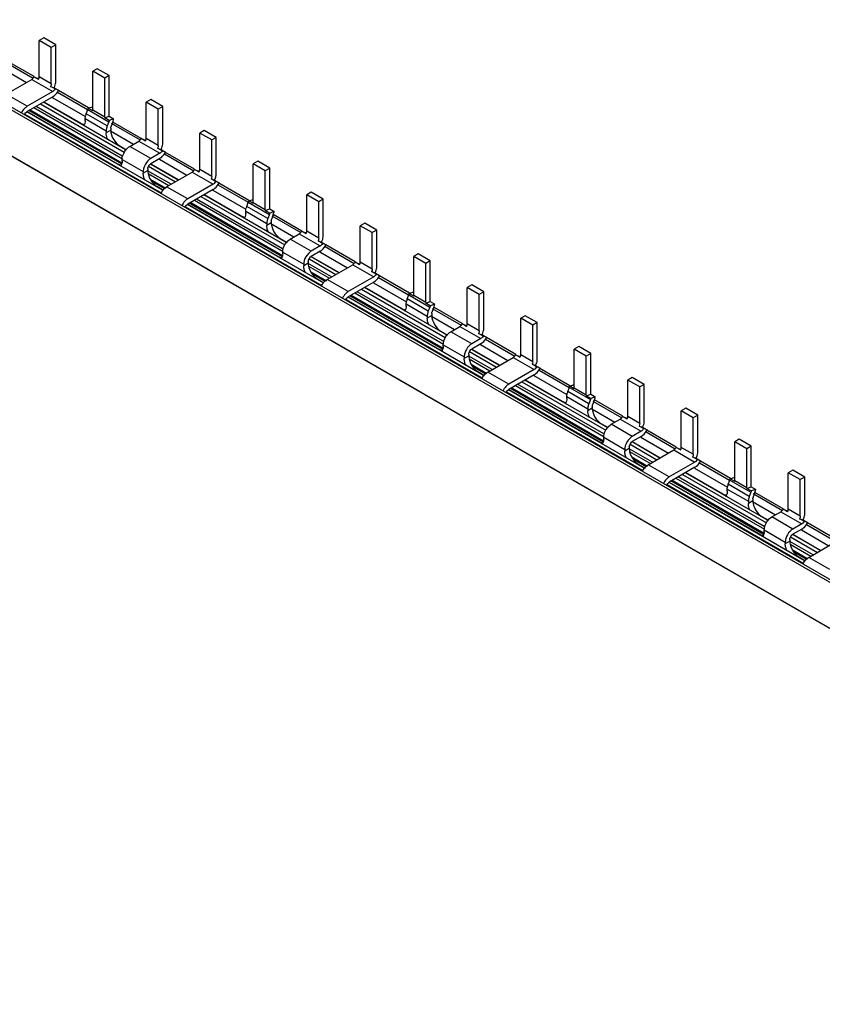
# Model space of a CAD drawing. Header units: millimetres. Extents: x 108 to 837, y 440 to 879.
# Tile 3 of 4: x 483 to 672, y 440 to 672. Entities that reach past the tile are written whole.
import ezdxf

# ---------------------------------------------------------------- set-up
doc = ezdxf.new("R2010")
doc.units = ezdxf.units.MM
doc.header["$LTSCALE"] = 85.77197
doc.layers.get('0').update_dxf_attribs({"linetype": 'CONTINUOUS'})

msp = doc.modelspace()

# ---------------------------------------------------------------- linework, layer by layer
at = {"color": 7, "linetype": 'Continuous'}
for p, q in [((108.17, 866.02), (826.59, 451.24)), ((826.96, 451.62), (108.53, 866.39)), ((107.93, 855.35), (826.36, 440.58)), ((826.42, 440.43), (108, 855.2)), ((488.36, 667.88), (487.3, 667.26)), ((491.19, 666.24), (488.36, 667.88)), ((487.3, 658.69), (487.3, 667.26)), ((490.13, 665.63), (487.3, 667.26)), ((491.19, 666.24), (490.13, 665.63)), ((490.13, 657.06), (490.13, 665.63)), ((491.19, 657.67), (491.19, 666.24)), ((486.1, 658.74), (479.21, 662.72)), ((477.8, 661.1), (484.28, 657.36)), ((479.01, 662.36), (485.9, 658.38)), ((500.95, 660.61), (499.89, 660)), ((503.78, 658.98), (500.95, 660.61)), ((479.52, 654.61), (485.53, 658.08)), ((485.53, 658.08), (490.48, 655.22)), ((486.07, 658.69), (486.89, 658.38)), ((487.14, 658.08), (486.07, 658.69)), ((486.89, 658.38), (487.21, 658.2)), ((490.13, 657.06), (487.3, 658.69)), ((499.89, 650.83), (499.89, 660)), ((502.72, 658.37), (499.89, 660)), ((503.78, 658.98), (502.72, 658.37)), ((502.72, 649.2), (502.72, 658.37)), ((503.78, 649.81), (503.78, 658.98)), ((489.96, 656.45), (490.78, 656.14)), ((491.02, 655.83), (489.96, 656.45)), ((490.78, 656.14), (491.84, 655.53)), ((491.84, 655.53), (491.02, 655.83)), ((484.47, 651.75), (479.52, 654.61)), ((490.48, 655.22), (484.47, 651.75)), ((490.48, 654), (484.47, 650.53)), ((490.38, 653.83), (498.17, 649.33)), ((491.59, 655.09), (498.66, 651.01)), ((498.87, 651.37), (491.8, 655.45)), ((486.05, 651.44), (506.9, 639.41)), ((506.8, 640.05), (486.56, 651.73)), ((487.58, 652.32), (507.31, 640.93)), ((507.77, 641.46), (488.27, 652.72)), ((488.36, 652.77), (497.06, 647.75)), ((498.81, 651.28), (499.86, 651.66)), ((499.88, 650.67), (498.81, 651.28)), ((513.53, 653.34), (512.47, 652.73)), ((515.3, 651.1), (512.47, 652.73)), ((512.47, 644.16), (512.47, 652.73)), ((516.36, 651.71), (513.53, 653.34)), ((516.36, 651.71), (515.3, 651.1)), ((515.3, 642.52), (515.3, 651.1)), ((516.36, 643.14), (516.36, 651.71)), ((483.95, 649.93), (516.01, 631.42)), ((516.46, 631.95), (484.42, 650.44)), ((484.47, 650.53), (505.75, 638.24)), ((506.62, 638.21), (484.85, 650.78)), ((506.64, 638.25), (484.87, 650.82)), ((485.18, 650.94), (506.77, 638.47)), ((498.12, 648.85), (503.07, 646)), ((498.12, 648.36), (498.12, 648.85)), ((498.36, 650.01), (498.73, 650.98)), ((503.31, 647.15), (498.36, 650.01)), ((498.73, 650.98), (503.68, 648.12)), ((502.72, 649.2), (499.89, 650.83)), ((502.7, 649.04), (503.75, 649.42)), ((503.76, 648.43), (502.7, 649.04)), ((503.75, 649.42), (504.81, 648.8)), ((504.81, 648.8), (503.76, 648.43)), ((503.68, 648.12), (503.31, 647.15)), ((504.13, 646.61), (504.13, 646.12)), ((504.6, 648.04), (504.22, 647.07)), ((504.23, 647.8), (511.07, 643.85)), ((511.28, 644.21), (504.61, 648.06)), ((504.13, 646.12), (503.07, 645.51)), ((503.07, 646), (503.07, 645.51)), ((504.03, 645.95), (509.45, 642.82)), ((511.25, 644.16), (512.07, 643.85)), ((512.31, 643.55), (511.25, 644.16)), ((515.3, 642.52), (512.47, 644.16)), ((526.12, 646.08), (525.06, 645.46)), ((527.89, 643.83), (525.06, 645.46)), ((525.06, 636.89), (525.06, 645.46)), ((528.95, 644.44), (526.12, 646.08)), ((528.95, 644.44), (527.89, 643.83)), ((528.95, 635.87), (528.95, 644.44)), ((506.25, 642.45), (507.83, 641.53)), ((508.58, 642.32), (510.7, 643.55)), ((513.53, 639.46), (508.58, 642.32)), ((510.7, 643.55), (515.65, 640.69)), ((512.07, 643.85), (512.38, 643.67)), ((515.14, 641.91), (515.96, 641.61)), ((516.2, 641.3), (515.14, 641.91)), ((527.89, 635.26), (527.89, 643.83)), ((515.65, 640.69), (513.53, 639.46)), ((515.96, 641.61), (517.02, 640.99)), ((517.02, 640.99), (516.2, 641.3)), ((516.77, 640.56), (523.66, 636.58)), ((523.86, 636.94), (516.97, 640.92)), ((506.81, 639.26), (511.76, 636.4)), ((506.81, 638.85), (506.81, 639.26)), ((513.01, 637.64), (519.33, 633.99)), ((520.02, 634.39), (513.49, 638.16)), ((515.65, 639.46), (513.53, 638.24)), ((513.53, 638.24), (520.11, 634.44)), ((515.56, 639.3), (522.04, 635.56)), ((538.71, 638.81), (537.65, 638.2)), ((540.48, 636.57), (537.65, 638.2)), ((537.65, 629.03), (537.65, 638.2)), ((541.54, 637.18), (538.71, 638.81)), ((512.82, 636.61), (511.76, 635.99)), ((511.76, 636.4), (511.76, 635.99)), ((518.31, 633.4), (512.81, 636.58)), ((512.82, 637.01), (512.82, 636.61)), ((512.9, 635.94), (517.8, 633.11)), ((517.28, 632.81), (523.29, 636.28)), ((523.29, 636.28), (528.24, 633.42)), ((523.83, 636.89), (524.65, 636.58)), ((524.9, 636.28), (523.83, 636.89)), ((524.65, 636.58), (524.97, 636.4)), ((527.89, 635.26), (525.06, 636.89)), ((541.54, 637.18), (540.48, 636.57)), ((540.48, 627.4), (540.48, 636.57)), ((541.54, 628.01), (541.54, 637.18)), ((513.41, 634.64), (517.1, 632.5)), ((516.85, 632.36), (513.85, 634.09)), ((516.82, 632.32), (513.95, 633.98)), ((514.95, 632.93), (516.53, 632.02)), ((522.23, 629.95), (517.28, 632.81)), ((528.24, 633.42), (522.23, 629.95)), ((527.72, 634.65), (528.54, 634.34)), ((528.78, 634.03), (527.72, 634.65)), ((528.54, 634.34), (529.6, 633.73)), ((529.6, 633.73), (528.78, 634.03)), ((529.35, 633.29), (536.42, 629.21)), ((536.63, 629.57), (529.56, 633.65)), ((528.24, 632.2), (522.23, 628.73)), ((525.34, 630.52), (545.07, 619.13)), ((545.53, 619.66), (526.03, 630.92)), ((526.12, 630.97), (534.82, 625.95)), ((528.14, 632.03), (535.93, 627.53)), ((551.29, 631.54), (550.23, 630.93)), ((553.06, 629.3), (550.23, 630.93)), ((550.23, 622.36), (550.23, 630.93)), ((554.12, 629.91), (551.29, 631.54)), ((521.71, 628.13), (553.77, 609.62)), ((554.22, 610.14), (522.18, 628.64)), ((522.23, 628.73), (543.51, 616.44)), ((544.38, 616.41), (522.61, 628.98)), ((544.4, 616.45), (522.63, 629.02)), ((522.94, 629.14), (544.53, 616.67)), ((523.81, 629.64), (544.66, 617.61)), ((544.56, 618.25), (524.32, 629.93)), ((536.12, 628.21), (536.49, 629.18)), ((541.07, 625.35), (536.12, 628.21)), ((536.49, 629.18), (541.44, 626.32)), ((536.57, 629.48), (537.62, 629.86)), ((537.63, 628.87), (536.57, 629.48)), ((540.48, 627.4), (537.65, 629.03)), ((554.12, 629.91), (553.06, 629.3)), ((553.06, 620.72), (553.06, 629.3)), ((554.12, 621.34), (554.12, 629.91)), ((535.88, 627.05), (540.83, 624.2)), ((535.88, 626.56), (535.88, 627.05)), ((540.46, 627.24), (541.51, 627.62)), ((541.52, 626.63), (540.46, 627.24)), ((541.44, 626.32), (541.07, 625.35)), ((541.51, 627.62), (542.57, 627)), ((542.57, 627), (541.52, 626.63)), ((542.36, 626.24), (541.98, 625.27)), ((541.99, 626), (548.83, 622.05)), ((549.04, 622.41), (542.37, 626.26)), ((541.89, 624.32), (540.83, 623.71)), ((540.83, 624.2), (540.83, 623.71)), ((541.79, 624.15), (547.21, 621.02)), ((541.89, 624.81), (541.89, 624.32)), ((563.88, 624.28), (562.82, 623.66)), ((565.64, 622.03), (562.82, 623.66)), ((562.82, 615.09), (562.82, 623.66)), ((566.71, 622.64), (563.88, 624.28)), ((546.34, 620.52), (548.46, 621.75)), ((548.46, 621.75), (553.41, 618.89)), ((549.01, 622.36), (549.83, 622.05)), ((550.07, 621.74), (549.01, 622.36)), ((549.83, 622.05), (550.14, 621.87)), ((553.06, 620.72), (550.23, 622.36)), ((566.71, 622.64), (565.64, 622.03)), ((565.64, 613.46), (565.64, 622.03)), ((566.71, 614.07), (566.71, 622.64)), ((544.01, 620.64), (545.59, 619.73)), ((551.29, 617.66), (546.34, 620.52)), ((553.41, 618.89), (551.29, 617.66)), ((552.9, 620.11), (553.72, 619.81)), ((553.96, 619.5), (552.9, 620.11)), ((553.72, 619.81), (554.78, 619.19)), ((554.78, 619.19), (553.96, 619.5)), ((554.53, 618.76), (561.42, 614.78)), ((561.62, 615.14), (554.73, 619.12)), ((544.57, 617.46), (549.52, 614.6)), ((544.57, 617.05), (544.57, 617.46)), ((557.78, 612.59), (551.25, 616.36)), ((553.41, 617.66), (551.29, 616.44)), ((551.29, 616.44), (557.87, 612.64)), ((553.32, 617.5), (559.8, 613.76)), ((576.47, 617.01), (575.41, 616.4)), ((578.23, 614.77), (575.41, 616.4)), ((575.41, 607.23), (575.41, 616.4)), ((579.3, 615.38), (576.47, 617.01)), ((550.58, 614.81), (549.52, 614.19)), ((549.52, 614.6), (549.52, 614.19)), ((556.07, 611.6), (550.57, 614.78)), ((550.58, 615.21), (550.58, 614.81)), ((550.66, 614.14), (555.56, 611.31)), ((550.77, 615.84), (557.09, 612.19)), ((555.04, 611.01), (561.05, 614.48)), ((561.05, 614.48), (566, 611.62)), ((561.59, 615.09), (562.41, 614.78)), ((562.65, 614.48), (561.59, 615.09)), ((562.41, 614.78), (562.73, 614.6)), ((565.64, 613.46), (562.82, 615.09)), ((579.3, 615.38), (578.23, 614.77)), ((578.23, 605.6), (578.23, 614.77)), ((579.3, 606.21), (579.3, 615.38)), ((551.17, 612.84), (554.86, 610.7)), ((554.61, 610.56), (551.61, 612.29)), ((554.58, 610.52), (551.71, 612.18)), ((565.48, 612.85), (566.3, 612.54)), ((566.54, 612.23), (565.48, 612.85)), ((566.3, 612.54), (567.36, 611.93)), ((567.36, 611.93), (566.54, 612.23)), ((574.39, 607.77), (567.32, 611.85)), ((552.7, 611.13), (554.29, 610.22)), ((559.99, 608.15), (555.04, 611.01)), ((566, 611.62), (559.99, 608.15)), ((566, 610.4), (559.99, 606.93)), ((565.9, 610.23), (573.69, 605.73)), ((567.11, 611.49), (574.18, 607.41)), ((589.05, 609.74), (587.99, 609.13)), ((591.88, 608.11), (589.05, 609.74)), ((582.14, 594.61), (560.37, 607.18)), ((582.16, 594.65), (560.39, 607.22)), ((560.7, 607.34), (582.29, 594.87)), ((561.57, 607.84), (582.42, 595.81)), ((582.32, 596.45), (562.08, 608.13)), ((563.1, 608.72), (582.83, 597.33)), ((583.29, 597.86), (563.79, 609.12)), ((563.88, 609.17), (572.58, 604.15)), ((573.88, 606.41), (574.25, 607.38)), ((574.25, 607.38), (579.2, 604.52)), ((574.33, 607.68), (575.38, 608.06)), ((575.39, 607.07), (574.33, 607.68)), ((578.23, 605.6), (575.41, 607.23)), ((590.82, 607.5), (587.99, 609.13)), ((587.99, 600.56), (587.99, 609.13)), ((591.88, 608.11), (590.82, 607.5)), ((590.82, 598.92), (590.82, 607.5)), ((591.88, 599.54), (591.88, 608.11)), ((559.47, 606.33), (591.53, 587.82)), ((591.98, 588.34), (559.94, 606.84)), ((559.99, 606.93), (581.27, 594.64)), ((573.64, 605.25), (578.59, 602.4)), ((573.64, 604.76), (573.64, 605.25)), ((578.83, 603.55), (573.88, 606.41)), ((578.22, 605.44), (579.27, 605.82)), ((579.28, 604.83), (578.22, 605.44)), ((579.27, 605.82), (580.33, 605.2)), ((580.33, 605.2), (579.28, 604.83)), ((579.65, 602.52), (578.59, 601.91)), ((579.2, 604.52), (578.83, 603.55)), ((579.65, 603.01), (579.65, 602.52)), ((580.12, 604.44), (579.74, 603.47)), ((579.75, 604.2), (586.59, 600.25)), ((586.8, 600.61), (580.13, 604.46)), ((601.64, 602.48), (600.58, 601.86)), ((604.47, 600.84), (601.64, 602.48)), ((578.59, 602.4), (578.59, 601.91)), ((579.55, 602.35), (584.97, 599.22)), ((586.77, 600.56), (587.59, 600.25)), ((587.83, 599.94), (586.77, 600.56)), ((587.59, 600.25), (587.9, 600.07)), ((590.82, 598.92), (587.99, 600.56)), ((603.4, 600.23), (600.58, 601.86)), ((600.58, 593.29), (600.58, 601.86)), ((604.47, 600.84), (603.4, 600.23)), ((603.4, 591.66), (603.4, 600.23)), ((604.47, 592.27), (604.47, 600.84)), ((581.77, 598.84), (583.35, 597.93)), ((584.1, 598.72), (586.22, 599.95)), ((589.05, 595.86), (584.1, 598.72)), ((586.22, 599.95), (591.17, 597.09)), ((590.66, 598.31), (591.47, 598.01)), ((591.72, 597.7), (590.66, 598.31)), ((591.47, 598.01), (592.54, 597.39)), ((582.33, 595.66), (587.28, 592.8)), ((582.33, 595.25), (582.33, 595.66)), ((591.17, 597.09), (589.05, 595.86)), ((591.17, 595.86), (589.05, 594.64)), ((591.08, 595.7), (597.56, 591.96)), ((592.54, 597.39), (591.72, 597.7)), ((592.29, 596.96), (599.18, 592.98)), ((599.38, 593.34), (592.49, 597.32)), ((588.34, 593.41), (588.34, 593.01)), ((588.53, 594.04), (594.85, 590.39)), ((595.54, 590.79), (589, 594.56)), ((589.05, 594.64), (595.63, 590.84)), ((599.35, 593.29), (600.17, 592.98)), ((600.41, 592.68), (599.35, 593.29)), ((603.4, 591.66), (600.58, 593.29)), ((614.23, 595.21), (613.17, 594.6)), ((615.99, 592.97), (613.17, 594.6)), ((613.17, 585.43), (613.17, 594.6)), ((617.06, 593.58), (614.23, 595.21)), ((617.06, 593.58), (615.99, 592.97)), ((617.06, 584.41), (617.06, 593.58)), ((588.34, 593.01), (587.28, 592.39)), ((587.28, 592.8), (587.28, 592.39)), ((593.83, 589.8), (588.33, 592.98)), ((588.42, 592.34), (593.32, 589.51)), ((588.93, 591.04), (592.62, 588.9)), ((592.8, 589.21), (598.81, 592.68)), ((598.81, 592.68), (603.76, 589.82)), ((600.17, 592.98), (600.49, 592.8)), ((603.24, 591.05), (604.06, 590.74)), ((604.3, 590.43), (603.24, 591.05)), ((615.99, 583.8), (615.99, 592.97)), ((592.37, 588.76), (589.37, 590.49)), ((592.34, 588.72), (589.47, 590.38)), ((590.46, 589.33), (592.05, 588.42)), ((597.75, 586.35), (592.8, 589.21)), ((603.76, 589.82), (597.75, 586.35)), ((603.76, 588.6), (597.75, 585.13)), ((604.06, 590.74), (605.12, 590.13)), ((605.12, 590.13), (604.3, 590.43)), ((604.87, 589.69), (611.94, 585.61)), ((612.14, 585.97), (605.08, 590.05)), ((620.08, 574.65), (599.84, 586.33)), ((600.86, 586.92), (620.59, 575.53)), ((621.05, 576.06), (601.55, 587.32)), ((601.64, 587.37), (610.34, 582.35)), ((603.66, 588.43), (611.45, 583.93)), ((612.09, 585.88), (613.14, 586.26)), ((626.81, 587.94), (625.75, 587.33)), ((628.58, 585.7), (625.75, 587.33)), ((625.75, 578.76), (625.75, 587.33)), ((629.64, 586.31), (626.81, 587.94)), ((629.64, 586.31), (628.58, 585.7)), ((629.64, 577.74), (629.64, 586.31)), ((597.23, 584.53), (629.29, 566.02)), ((629.74, 566.54), (597.7, 585.04)), ((597.75, 585.13), (619.03, 572.84)), ((619.9, 572.81), (598.13, 585.38)), ((619.92, 572.85), (598.15, 585.42)), ((598.46, 585.54), (620.05, 573.07)), ((599.33, 586.04), (620.18, 574.01)), ((611.64, 584.61), (612.01, 585.58)), ((616.58, 581.75), (611.64, 584.61)), ((612.01, 585.58), (616.96, 582.72)), ((613.15, 585.27), (612.09, 585.88)), ((615.99, 583.8), (613.17, 585.43)), ((615.98, 583.64), (617.03, 584.02)), ((617.03, 584.02), (618.09, 583.4)), ((628.58, 577.12), (628.58, 585.7)), ((611.4, 583.45), (616.35, 580.6)), ((611.4, 582.96), (611.4, 583.45)), ((617.04, 583.03), (615.98, 583.64)), ((616.96, 582.72), (616.58, 581.75)), ((618.09, 583.4), (617.04, 583.03)), ((617.88, 582.64), (617.5, 581.67)), ((617.51, 582.4), (624.35, 578.45)), ((624.56, 578.81), (617.89, 582.66)), ((617.41, 580.72), (616.35, 580.11)), ((616.35, 580.6), (616.35, 580.11)), ((617.31, 580.55), (622.73, 577.42)), ((617.41, 581.21), (617.41, 580.72)), ((639.4, 580.68), (638.34, 580.06)), ((641.16, 578.43), (638.34, 580.06)), ((638.34, 571.49), (638.34, 580.06)), ((642.22, 579.04), (639.4, 580.68)), ((619.53, 577.04), (621.11, 576.13)), ((621.86, 576.92), (623.98, 578.15)), ((623.98, 578.15), (628.93, 575.29)), ((624.53, 578.76), (625.35, 578.45)), ((625.59, 578.14), (624.53, 578.76)), ((625.35, 578.45), (625.66, 578.27)), ((628.58, 577.12), (625.75, 578.76)), ((642.22, 579.04), (641.16, 578.43)), ((641.16, 569.86), (641.16, 578.43)), ((642.22, 570.47), (642.22, 579.04)), ((626.81, 574.06), (621.86, 576.92)), ((628.93, 575.29), (626.81, 574.06)), ((628.42, 576.51), (629.23, 576.21)), ((629.48, 575.9), (628.42, 576.51)), ((629.23, 576.21), (630.3, 575.59)), ((630.3, 575.59), (629.48, 575.9)), ((630.04, 575.16), (636.93, 571.18)), ((637.14, 571.54), (630.25, 575.52)), ((620.09, 573.86), (625.04, 571)), ((620.09, 573.45), (620.09, 573.86)), ((633.3, 568.99), (626.76, 572.76)), ((628.93, 574.06), (626.81, 572.84)), ((626.81, 572.84), (633.39, 569.04)), ((628.84, 573.9), (635.32, 570.16)), ((651.99, 573.41), (650.93, 572.8)), ((653.75, 571.17), (650.93, 572.8)), ((650.93, 563.63), (650.93, 572.8)), ((654.81, 571.78), (651.99, 573.41)), ((626.1, 571.21), (625.04, 570.59)), ((625.04, 571), (625.04, 570.59)), ((631.59, 568), (626.09, 571.18)), ((626.1, 571.61), (626.1, 571.21)), ((626.18, 570.54), (631.08, 567.71)), ((626.29, 572.24), (632.61, 568.59)), ((630.56, 567.41), (636.57, 570.88)), ((636.57, 570.88), (641.52, 568.02)), ((637.11, 571.49), (637.93, 571.18)), ((638.17, 570.88), (637.11, 571.49)), ((637.93, 571.18), (638.25, 571)), ((641.16, 569.86), (638.34, 571.49)), ((654.81, 571.78), (653.75, 571.17)), ((653.75, 562), (653.75, 571.17)), ((654.81, 562.61), (654.81, 571.78)), ((626.69, 569.24), (630.38, 567.1)), ((630.13, 566.96), (627.13, 568.69)), ((630.1, 566.92), (627.23, 568.58)), ((641.52, 568.02), (635.51, 564.55)), ((641, 569.25), (641.82, 568.94)), ((642.06, 568.63), (641, 569.25)), ((641.82, 568.94), (642.88, 568.33)), ((642.88, 568.33), (642.06, 568.63)), ((642.63, 567.89), (649.7, 563.81)), ((649.9, 564.17), (642.84, 568.25)), ((628.22, 567.53), (629.81, 566.62)), ((635.51, 564.55), (630.56, 567.41)), ((641.52, 566.8), (635.51, 563.33)), ((658.81, 554.26), (639.31, 565.52)), ((639.4, 565.57), (648.1, 560.55)), ((641.42, 566.63), (649.21, 562.13)), ((664.57, 566.14), (663.51, 565.53)), ((666.34, 563.9), (663.51, 565.53)), ((663.51, 556.96), (663.51, 565.53)), ((667.4, 564.51), (664.57, 566.14)), ((667.5, 544.74), (635.46, 563.24)), ((635.51, 563.33), (656.79, 551.04)), ((657.66, 551.01), (635.89, 563.58)), ((657.68, 551.05), (635.91, 563.62)), ((636.22, 563.74), (657.81, 551.27)), ((637.09, 564.24), (657.94, 552.21)), ((657.84, 552.85), (637.6, 564.53)), ((638.62, 565.12), (658.35, 553.73)), ((649.39, 562.81), (649.77, 563.78)), ((649.77, 563.78), (654.72, 560.92)), ((649.85, 564.08), (650.9, 564.46)), ((650.91, 563.47), (649.85, 564.08)), ((653.75, 562), (650.93, 563.63)), ((667.4, 564.51), (666.34, 563.9)), ((666.34, 555.32), (666.34, 563.9)), ((667.4, 555.94), (667.4, 564.51)), ((634.99, 562.73), (667.04, 544.22)), ((649.16, 561.65), (654.11, 558.8)), ((649.16, 561.16), (649.16, 561.65)), ((654.34, 559.95), (649.39, 562.81)), ((653.74, 561.84), (654.78, 562.22)), ((654.8, 561.23), (653.74, 561.84)), ((654.72, 560.92), (654.34, 559.95)), ((654.78, 562.22), (655.85, 561.6)), ((655.85, 561.6), (654.8, 561.23)), ((655.64, 560.84), (655.26, 559.87)), ((662.32, 557.01), (655.65, 560.86)), ((655.17, 558.92), (654.11, 558.31)), ((654.11, 558.8), (654.11, 558.31)), ((655.07, 558.75), (660.49, 555.62)), ((655.17, 559.41), (655.17, 558.92)), ((655.27, 560.6), (662.11, 556.65)), ((659.62, 555.12), (661.74, 556.35)), ((661.74, 556.35), (666.69, 553.49)), ((662.29, 556.96), (663.1, 556.65)), ((663.35, 556.34), (662.29, 556.96)), ((663.1, 556.65), (663.42, 556.47)), ((666.34, 555.32), (663.51, 556.96)), ((657.29, 555.24), (658.87, 554.33)), ((664.57, 552.26), (659.62, 555.12)), ((666.18, 554.71), (666.99, 554.41)), ((667.24, 554.1), (666.18, 554.71)), ((666.99, 554.41), (668.05, 553.79)), ((668.05, 553.79), (667.24, 554.1)), ((657.85, 552.06), (662.8, 549.2)), ((657.85, 551.65), (657.85, 552.06)), ((666.69, 553.49), (664.57, 552.26)), ((666.69, 552.26), (664.57, 551.04)), ((666.59, 552.1), (673.07, 548.36)), ((667.8, 553.36), (674.69, 549.38)), ((674.9, 549.74), (668.01, 553.72)), ((663.86, 549.41), (662.8, 548.79)), ((662.8, 549.2), (662.8, 548.79)), ((669.35, 546.2), (663.85, 549.38)), ((663.86, 549.81), (663.86, 549.41)), ((664.05, 550.44), (670.37, 546.79)), ((671.06, 547.19), (664.52, 550.96)), ((664.57, 551.04), (671.15, 547.24)), ((663.94, 548.74), (668.84, 545.91)), ((664.45, 547.44), (668.14, 545.3)), ((667.89, 545.16), (664.89, 546.89)), ((668.32, 545.61), (674.33, 549.08)), ((667.86, 545.12), (664.99, 546.78)), ((665.98, 545.73), (667.57, 544.82)), ((673.27, 542.75), (668.32, 545.61))]:
    msp.add_line(p, q, dxfattribs=at)
for centre, radius, start, end in [((485.63, 658.84), 1.68, 333.1634, 338.1166), ((501.92, 648.62), 3.83, 158.7345, 165.0005), ((501.62, 649.28), 3.22, 346.9812, 351.5313), ((496.9, 647.96), 1.15, 316.8874, 324.828), ((506.87, 645.76), 3.83, 158.7345, 165.0005), ((505.65, 646.52), 1.53, 158.7345, 165.0006), ((510.81, 644.31), 1.68, 333.1634, 338.1166), ((505.59, 638.45), 1.15, 316.7738, 324.8295), ((505.26, 638.63), 1.53, 335.7431, 339.8665), ((505.06, 638.7), 1.73, 339.8948, 345.1741), ((514.49, 636.87), 1.69, 141.2558, 158.7511), ((523.39, 637.04), 1.68, 333.1634, 338.1166), ((519.76, 629.34), 4.3, 149.9991, 154.3204), ((539.68, 626.82), 3.83, 158.7345, 165.0005), ((539.38, 627.48), 3.22, 346.9812, 351.5313), ((534.66, 626.16), 1.15, 316.8874, 324.828), ((544.63, 623.96), 3.83, 158.7345, 165.0005), ((543.41, 624.72), 1.53, 158.7345, 165.0006), ((548.57, 622.51), 1.68, 333.1634, 338.1166), ((542.82, 616.9), 1.73, 339.8948, 345.1741), ((543.35, 616.65), 1.15, 316.7738, 324.8295), ((543.02, 616.83), 1.53, 335.7431, 339.8665), ((552.25, 615.07), 1.69, 141.2558, 158.7511), ((561.15, 615.24), 1.68, 333.1634, 338.1166), ((557.52, 607.54), 4.3, 149.9991, 154.3204), ((577.44, 605.02), 3.83, 158.7345, 165.0005), ((577.14, 605.68), 3.22, 346.9812, 351.5313), ((572.41, 604.36), 1.15, 316.8874, 324.828), ((582.39, 602.16), 3.83, 158.7345, 165.0005), ((581.17, 602.92), 1.53, 158.7345, 165.0006), ((586.33, 600.71), 1.68, 333.1634, 338.1166), ((581.11, 594.85), 1.15, 316.7738, 324.8295), ((580.78, 595.03), 1.53, 335.7431, 339.8665), ((580.58, 595.1), 1.73, 339.8948, 345.1741), ((590.01, 593.27), 1.69, 141.2558, 158.7511), ((598.91, 593.44), 1.68, 333.1634, 338.1166), ((595.27, 585.74), 4.3, 149.9991, 154.3204), ((615.2, 583.22), 3.83, 158.7345, 165.0005), ((610.17, 582.56), 1.15, 316.8874, 324.828), ((620.15, 580.36), 3.83, 158.7345, 165.0005), ((618.93, 581.12), 1.53, 158.7345, 165.0006), ((614.9, 583.88), 3.22, 346.9812, 351.5313), ((624.09, 578.91), 1.68, 333.1634, 338.1166), ((618.87, 573.05), 1.15, 316.7738, 324.8295), ((618.54, 573.23), 1.53, 335.7431, 339.8665), ((618.34, 573.3), 1.73, 339.8948, 345.1741), ((627.77, 571.47), 1.69, 141.2558, 158.7511), ((636.67, 571.64), 1.68, 333.1634, 338.1166), ((633.03, 563.94), 4.3, 149.9991, 154.3204), ((652.96, 561.42), 3.83, 158.7345, 165.0005), ((652.66, 562.08), 3.22, 346.9812, 351.5313), ((647.93, 560.76), 1.15, 316.8874, 324.828), ((657.91, 558.56), 3.83, 158.7345, 165.0005), ((656.69, 559.31), 1.53, 158.7345, 165.0006), ((661.84, 557.11), 1.68, 333.1634, 338.1166), ((656.63, 551.25), 1.15, 316.7738, 324.8295), ((656.3, 551.43), 1.53, 335.7431, 339.8665), ((656.1, 551.5), 1.73, 339.8948, 345.1741), ((665.53, 549.67), 1.69, 141.2558, 158.7511), ((670.79, 542.14), 4.3, 149.9991, 154.3204)]:
    msp.add_arc(centre, radius, start, end, dxfattribs=at)
for points, knots in [([(485.53, 658.08), (485.58, 658.11), (485.81, 658.27), (485.98, 658.5), (486.07, 658.69)], [0, 0, 0, 0, 0.228766, 1, 1, 1, 1]), ([(490.78, 656.14), (490.85, 656.27), (491.06, 656.75), (491.19, 657.28), (491.19, 657.67)], [0, 0, 0, 0, 0.267418, 1, 1, 1, 1]), ([(490.48, 654), (490.62, 654.08), (491.18, 654.48), (491.6, 655.05), (491.84, 655.53)], [0, 0, 0, 0, 0.228767, 1, 1, 1, 1]), ([(503.45, 643.88), (503.39, 644.01), (503.19, 644.53), (503.07, 645.1), (503.07, 645.51)], [0, 0, 0, 0, 0.267171, 1, 1, 1, 1]), ([(504.13, 646.12), (504.13, 645.39), (504.63, 643.96), (505.62, 642.81), (506.25, 642.45)], [0, 0, 0, 0, 0.500001, 1, 1, 1, 1]), ([(510.7, 643.55), (510.76, 643.58), (510.98, 643.74), (511.15, 643.97), (511.25, 644.16)], [0, 0, 0, 0, 0.228766, 1, 1, 1, 1]), ([(507.33, 641), (507.41, 641.14), (507.75, 641.65), (508.19, 642.1), (508.58, 642.32)], [0, 0, 0, 0, 0.267041, 1, 1, 1, 1]), ([(515.96, 641.61), (516.02, 641.73), (516.23, 642.22), (516.36, 642.75), (516.36, 643.14)], [0, 0, 0, 0, 0.267418, 1, 1, 1, 1]), ([(506.81, 639.26), (506.81, 639.4), (506.87, 640.01), (507.1, 640.59), (507.33, 641)], [0, 0, 0, 0, 0.228787, 1, 1, 1, 1]), ([(515.65, 639.46), (515.79, 639.54), (516.35, 639.95), (516.78, 640.52), (517.02, 640.99)], [0, 0, 0, 0, 0.228767, 1, 1, 1, 1]), ([(512.82, 636.61), (512.82, 636.38), (512.94, 635.39), (513.41, 634.47), (513.88, 633.87)], [0, 0, 0, 0, 0.22922, 1, 1, 1, 1]), ([(523.29, 636.28), (523.34, 636.31), (523.57, 636.47), (523.74, 636.7), (523.83, 636.89)], [0, 0, 0, 0, 0.228766, 1, 1, 1, 1]), ([(528.54, 634.34), (528.61, 634.47), (528.82, 634.95), (528.95, 635.48), (528.95, 635.87)], [0, 0, 0, 0, 0.267418, 1, 1, 1, 1]), ([(513.88, 633.87), (513.96, 633.78), (514.27, 633.42), (514.64, 633.11), (514.95, 632.93)], [0, 0, 0, 0, 0.266459, 1, 1, 1, 1]), ([(516.03, 631.49), (516.11, 631.63), (516.44, 632.14), (516.89, 632.59), (517.28, 632.81)], [0, 0, 0, 0, 0.267041, 1, 1, 1, 1]), ([(528.24, 632.2), (528.38, 632.28), (528.94, 632.68), (529.36, 633.25), (529.6, 633.73)], [0, 0, 0, 0, 0.228767, 1, 1, 1, 1]), ([(541.21, 622.08), (541.15, 622.21), (540.95, 622.73), (540.83, 623.3), (540.83, 623.71)], [0, 0, 0, 0, 0.267171, 1, 1, 1, 1]), ([(541.89, 624.32), (541.89, 623.59), (542.39, 622.16), (543.38, 621.01), (544.01, 620.64)], [0, 0, 0, 0, 0.500001, 1, 1, 1, 1]), ([(548.46, 621.75), (548.52, 621.78), (548.74, 621.94), (548.91, 622.17), (549.01, 622.36)], [0, 0, 0, 0, 0.228766, 1, 1, 1, 1]), ([(553.72, 619.81), (553.78, 619.93), (553.99, 620.42), (554.12, 620.95), (554.12, 621.34)], [0, 0, 0, 0, 0.267418, 1, 1, 1, 1]), ([(544.57, 617.46), (544.57, 617.6), (544.63, 618.21), (544.86, 618.79), (545.09, 619.2)], [0, 0, 0, 0, 0.228787, 1, 1, 1, 1]), ([(545.09, 619.2), (545.17, 619.34), (545.51, 619.85), (545.95, 620.3), (546.34, 620.52)], [0, 0, 0, 0, 0.267041, 1, 1, 1, 1]), ([(553.41, 617.66), (553.55, 617.74), (554.11, 618.15), (554.54, 618.72), (554.78, 619.19)], [0, 0, 0, 0, 0.228767, 1, 1, 1, 1]), ([(550.58, 614.81), (550.58, 614.58), (550.7, 613.59), (551.17, 612.67), (551.64, 612.07)], [0, 0, 0, 0, 0.22922, 1, 1, 1, 1]), ([(561.05, 614.48), (561.1, 614.51), (561.33, 614.67), (561.5, 614.9), (561.59, 615.09)], [0, 0, 0, 0, 0.228766, 1, 1, 1, 1]), ([(566.3, 612.54), (566.37, 612.67), (566.58, 613.15), (566.71, 613.68), (566.71, 614.07)], [0, 0, 0, 0, 0.267418, 1, 1, 1, 1]), ([(551.64, 612.07), (551.72, 611.98), (552.03, 611.62), (552.4, 611.31), (552.7, 611.13)], [0, 0, 0, 0, 0.266459, 1, 1, 1, 1]), ([(566, 610.4), (566.13, 610.48), (566.7, 610.88), (567.12, 611.45), (567.36, 611.93)], [0, 0, 0, 0, 0.228767, 1, 1, 1, 1]), ([(553.79, 609.69), (553.87, 609.83), (554.2, 610.34), (554.65, 610.79), (555.04, 611.01)], [0, 0, 0, 0, 0.267041, 1, 1, 1, 1]), ([(579.65, 602.52), (579.65, 601.79), (580.15, 600.36), (581.14, 599.21), (581.77, 598.84)], [0, 0, 0, 0, 0.500001, 1, 1, 1, 1]), ([(578.97, 600.28), (578.91, 600.41), (578.71, 600.93), (578.59, 601.5), (578.59, 601.91)], [0, 0, 0, 0, 0.267171, 1, 1, 1, 1]), ([(586.22, 599.95), (586.28, 599.98), (586.5, 600.14), (586.67, 600.37), (586.77, 600.56)], [0, 0, 0, 0, 0.228766, 1, 1, 1, 1]), ([(582.85, 597.4), (582.93, 597.54), (583.27, 598.05), (583.71, 598.5), (584.1, 598.72)], [0, 0, 0, 0, 0.267041, 1, 1, 1, 1]), ([(591.47, 598.01), (591.54, 598.13), (591.75, 598.62), (591.88, 599.15), (591.88, 599.54)], [0, 0, 0, 0, 0.267418, 1, 1, 1, 1]), ([(582.33, 595.66), (582.33, 595.8), (582.39, 596.41), (582.62, 596.99), (582.85, 597.4)], [0, 0, 0, 0, 0.228787, 1, 1, 1, 1]), ([(591.17, 595.86), (591.31, 595.94), (591.87, 596.35), (592.3, 596.92), (592.54, 597.39)], [0, 0, 0, 0, 0.228767, 1, 1, 1, 1]), ([(598.81, 592.68), (598.86, 592.71), (599.09, 592.87), (599.26, 593.1), (599.35, 593.29)], [0, 0, 0, 0, 0.228766, 1, 1, 1, 1]), ([(588.34, 593.01), (588.34, 592.78), (588.46, 591.79), (588.93, 590.87), (589.4, 590.27)], [0, 0, 0, 0, 0.22922, 1, 1, 1, 1]), ([(604.06, 590.74), (604.13, 590.87), (604.34, 591.35), (604.47, 591.88), (604.47, 592.27)], [0, 0, 0, 0, 0.267418, 1, 1, 1, 1]), ([(589.4, 590.27), (589.48, 590.18), (589.79, 589.82), (590.16, 589.51), (590.46, 589.33)], [0, 0, 0, 0, 0.266459, 1, 1, 1, 1]), ([(591.55, 587.89), (591.63, 588.03), (591.96, 588.54), (592.41, 588.99), (592.8, 589.21)], [0, 0, 0, 0, 0.267041, 1, 1, 1, 1]), ([(603.76, 588.6), (603.89, 588.68), (604.46, 589.08), (604.88, 589.65), (605.12, 590.13)], [0, 0, 0, 0, 0.228767, 1, 1, 1, 1]), ([(616.73, 578.48), (616.67, 578.61), (616.47, 579.13), (616.35, 579.7), (616.35, 580.11)], [0, 0, 0, 0, 0.267171, 1, 1, 1, 1]), ([(617.41, 580.72), (617.41, 579.99), (617.91, 578.56), (618.9, 577.41), (619.53, 577.04)], [0, 0, 0, 0, 0.500001, 1, 1, 1, 1]), ([(623.98, 578.15), (624.04, 578.18), (624.26, 578.34), (624.43, 578.57), (624.53, 578.76)], [0, 0, 0, 0, 0.228766, 1, 1, 1, 1]), ([(629.23, 576.21), (629.3, 576.33), (629.51, 576.82), (629.64, 577.35), (629.64, 577.74)], [0, 0, 0, 0, 0.267418, 1, 1, 1, 1]), ([(620.09, 573.86), (620.09, 574), (620.15, 574.61), (620.38, 575.19), (620.61, 575.6)], [0, 0, 0, 0, 0.228787, 1, 1, 1, 1]), ([(620.61, 575.6), (620.69, 575.74), (621.03, 576.25), (621.47, 576.7), (621.86, 576.92)], [0, 0, 0, 0, 0.267041, 1, 1, 1, 1]), ([(628.93, 574.06), (629.07, 574.14), (629.63, 574.55), (630.06, 575.12), (630.3, 575.59)], [0, 0, 0, 0, 0.228767, 1, 1, 1, 1]), ([(626.1, 571.21), (626.1, 570.98), (626.22, 569.99), (626.69, 569.07), (627.16, 568.47)], [0, 0, 0, 0, 0.22922, 1, 1, 1, 1]), ([(636.57, 570.88), (636.62, 570.91), (636.85, 571.07), (637.02, 571.3), (637.11, 571.49)], [0, 0, 0, 0, 0.228766, 1, 1, 1, 1]), ([(641.82, 568.94), (641.89, 569.07), (642.1, 569.55), (642.22, 570.08), (642.22, 570.47)], [0, 0, 0, 0, 0.267418, 1, 1, 1, 1]), ([(627.16, 568.47), (627.24, 568.38), (627.55, 568.02), (627.92, 567.71), (628.22, 567.53)], [0, 0, 0, 0, 0.266459, 1, 1, 1, 1]), ([(641.52, 566.8), (641.65, 566.87), (642.22, 567.28), (642.64, 567.85), (642.88, 568.33)], [0, 0, 0, 0, 0.228767, 1, 1, 1, 1]), ([(629.31, 566.09), (629.39, 566.23), (629.72, 566.74), (630.17, 567.19), (630.56, 567.41)], [0, 0, 0, 0, 0.267041, 1, 1, 1, 1]), ([(655.17, 558.92), (655.17, 558.19), (655.67, 556.76), (656.66, 555.61), (657.29, 555.24)], [0, 0, 0, 0, 0.500001, 1, 1, 1, 1]), ([(654.49, 556.68), (654.43, 556.81), (654.22, 557.33), (654.11, 557.9), (654.11, 558.31)], [0, 0, 0, 0, 0.267171, 1, 1, 1, 1]), ([(661.74, 556.35), (661.8, 556.38), (662.02, 556.54), (662.19, 556.77), (662.29, 556.96)], [0, 0, 0, 0, 0.228766, 1, 1, 1, 1]), ([(657.85, 552.06), (657.85, 552.2), (657.91, 552.81), (658.13, 553.39), (658.37, 553.8)], [0, 0, 0, 0, 0.228787, 1, 1, 1, 1]), ([(658.37, 553.8), (658.45, 553.94), (658.78, 554.45), (659.23, 554.9), (659.62, 555.12)], [0, 0, 0, 0, 0.267041, 1, 1, 1, 1]), ([(666.69, 552.26), (666.83, 552.34), (667.39, 552.75), (667.82, 553.32), (668.05, 553.79)], [0, 0, 0, 0, 0.228767, 1, 1, 1, 1]), ([(666.99, 554.41), (667.06, 554.53), (667.27, 555.02), (667.4, 555.55), (667.4, 555.94)], [0, 0, 0, 0, 0.267418, 1, 1, 1, 1]), ([(663.86, 549.41), (663.86, 549.18), (663.98, 548.19), (664.45, 547.27), (664.92, 546.67)], [0, 0, 0, 0, 0.22922, 1, 1, 1, 1]), ([(664.92, 546.67), (665, 546.58), (665.31, 546.22), (665.68, 545.91), (665.98, 545.73)], [0, 0, 0, 0, 0.266459, 1, 1, 1, 1]), ([(667.07, 544.29), (667.15, 544.43), (667.48, 544.94), (667.93, 545.39), (668.32, 545.61)], [0, 0, 0, 0, 0.267041, 1, 1, 1, 1])]:
    msp.add_open_spline(points, degree=3, knots=knots, dxfattribs=at)
for points in [[(487.2, 658.21), (487.23, 658.3), (487.26, 658.4), (487.28, 658.49)], [(487.28, 658.49), (487.29, 658.56), (487.3, 658.63), (487.3, 658.69)], [(490.13, 657.06), (490.13, 656.85), (490.06, 656.63), (489.96, 656.45)], [(491.02, 655.83), (490.94, 655.66), (490.82, 655.5), (490.68, 655.37)], [(490.68, 655.37), (490.62, 655.32), (490.55, 655.26), (490.48, 655.22)], [(483.81, 651.22), (483.51, 650.91), (483.26, 650.54), (483.07, 650.14)], [(484.47, 651.75), (484.22, 651.61), (484, 651.42), (483.81, 651.22)], [(498.73, 650.98), (498.77, 651.07), (498.81, 651.17), (498.8, 651.27)], [(483.84, 649.71), (483.9, 649.89), (483.99, 650.06), (484.11, 650.21)], [(484.11, 650.21), (484.21, 650.33), (484.33, 650.45), (484.47, 650.53)], [(498.12, 648.85), (498.12, 648.98), (498.13, 649.1), (498.15, 649.22)], [(498.15, 649.22), (498.16, 649.35), (498.19, 649.48), (498.23, 649.61)], [(499.88, 650.67), (499.88, 650.72), (499.89, 650.78), (499.89, 650.83)], [(502.72, 649.2), (502.72, 649.14), (502.71, 649.09), (502.7, 649.04)], [(503.75, 649.42), (503.77, 649.55), (503.78, 649.68), (503.78, 649.81)], [(497.06, 647.75), (497.23, 647.65), (497.41, 647.57), (497.61, 647.52)], [(497.61, 647.52), (497.69, 647.5), (497.78, 647.48), (497.87, 647.47)], [(497.96, 647.52), (497.92, 647.44), (497.88, 647.37), (497.83, 647.3)], [(498.05, 647.77), (498.02, 647.69), (497.99, 647.6), (497.96, 647.52)], [(498.12, 648.36), (498.12, 648.17), (498.1, 647.97), (498.05, 647.77)], [(503.18, 646.75), (503.14, 646.63), (503.11, 646.5), (503.1, 646.37)], [(503.76, 648.43), (503.75, 648.32), (503.73, 648.22), (503.67, 648.13)], [(504.13, 646.61), (504.13, 646.71), (504.15, 646.81), (504.17, 646.91)], [(504.6, 648.04), (504.66, 648.21), (504.72, 648.38), (504.76, 648.55)], [(503.1, 646.37), (503.08, 646.24), (503.07, 646.12), (503.07, 646)], [(512.45, 643.96), (512.46, 644.03), (512.47, 644.09), (512.47, 644.16)], [(512.37, 643.68), (512.41, 643.77), (512.43, 643.86), (512.45, 643.96)], [(515.3, 642.52), (515.3, 642.31), (515.23, 642.1), (515.14, 641.91)], [(515.86, 640.84), (515.79, 640.78), (515.73, 640.73), (515.65, 640.69)], [(516.2, 641.3), (516.11, 641.13), (516, 640.97), (515.86, 640.84)], [(505.75, 638.24), (505.92, 638.14), (506.11, 638.06), (506.3, 638.01)], [(506.3, 638.01), (506.39, 637.98), (506.48, 637.96), (506.56, 637.96)], [(506.65, 638.01), (506.62, 637.93), (506.58, 637.86), (506.53, 637.79)], [(506.81, 638.85), (506.81, 638.65), (506.79, 638.45), (506.74, 638.26)], [(511.89, 637.24), (511.85, 637.11), (511.82, 636.98), (511.8, 636.84)], [(512.87, 638.93), (512.42, 638.46), (512.07, 637.87), (511.89, 637.24)], [(512.82, 637.01), (512.82, 637.17), (512.86, 637.33), (512.92, 637.48)], [(513.53, 639.46), (513.29, 639.32), (513.06, 639.14), (512.87, 638.93)], [(513.18, 637.92), (513.28, 638.05), (513.39, 638.16), (513.53, 638.24)], [(511.8, 636.84), (511.78, 636.7), (511.76, 636.55), (511.76, 636.4)], [(511.88, 635.11), (511.81, 635.4), (511.76, 635.7), (511.76, 635.99)], [(512.15, 634.36), (512.04, 634.6), (511.95, 634.85), (511.88, 635.11)], [(524.96, 636.41), (524.99, 636.5), (525.02, 636.6), (525.04, 636.69)], [(525.04, 636.69), (525.05, 636.76), (525.06, 636.83), (525.06, 636.89)], [(527.89, 635.26), (527.89, 635.05), (527.82, 634.83), (527.72, 634.65)], [(528.44, 633.57), (528.38, 633.52), (528.31, 633.46), (528.24, 633.42)], [(528.78, 634.03), (528.7, 633.86), (528.58, 633.7), (528.44, 633.57)], [(521.57, 629.42), (521.27, 629.11), (521.02, 628.74), (520.83, 628.34)], [(522.23, 629.95), (521.98, 629.81), (521.76, 629.62), (521.57, 629.42)], [(521.6, 627.91), (521.66, 628.09), (521.75, 628.26), (521.87, 628.41)], [(521.87, 628.41), (521.97, 628.53), (522.09, 628.65), (522.23, 628.73)], [(536.49, 629.18), (536.53, 629.27), (536.57, 629.37), (536.56, 629.47)], [(537.63, 628.87), (537.64, 628.92), (537.65, 628.98), (537.65, 629.03)], [(541.51, 627.62), (541.52, 627.75), (541.54, 627.88), (541.54, 628.01)], [(534.82, 625.95), (534.99, 625.85), (535.17, 625.77), (535.36, 625.72)], [(535.36, 625.72), (535.45, 625.7), (535.54, 625.68), (535.63, 625.67)], [(535.72, 625.72), (535.68, 625.64), (535.64, 625.57), (535.59, 625.5)], [(535.81, 625.97), (535.78, 625.89), (535.75, 625.8), (535.72, 625.72)], [(535.88, 626.56), (535.88, 626.37), (535.86, 626.17), (535.81, 625.97)], [(535.88, 627.05), (535.88, 627.18), (535.89, 627.3), (535.91, 627.42)], [(535.91, 627.42), (535.92, 627.55), (535.95, 627.68), (535.99, 627.81)], [(540.48, 627.4), (540.48, 627.34), (540.47, 627.29), (540.46, 627.24)], [(541.52, 626.63), (541.51, 626.52), (541.49, 626.42), (541.43, 626.33)], [(542.36, 626.24), (542.42, 626.41), (542.48, 626.58), (542.52, 626.75)], [(540.86, 624.57), (540.84, 624.44), (540.83, 624.32), (540.83, 624.2)], [(540.94, 624.95), (540.9, 624.83), (540.87, 624.7), (540.86, 624.57)], [(541.89, 624.81), (541.89, 624.91), (541.91, 625.01), (541.93, 625.11)], [(550.13, 621.88), (550.17, 621.97), (550.19, 622.06), (550.21, 622.16)], [(550.21, 622.16), (550.22, 622.23), (550.23, 622.29), (550.23, 622.36)], [(553.06, 620.72), (553.06, 620.51), (552.99, 620.3), (552.9, 620.11)], [(553.62, 619.04), (553.55, 618.98), (553.49, 618.93), (553.41, 618.89)], [(553.96, 619.5), (553.87, 619.33), (553.76, 619.17), (553.62, 619.04)], [(543.51, 616.44), (543.68, 616.34), (543.87, 616.26), (544.06, 616.21)], [(544.57, 617.05), (544.57, 616.85), (544.55, 616.65), (544.5, 616.46)], [(550.63, 617.13), (550.18, 616.66), (549.83, 616.07), (549.65, 615.44)], [(551.29, 617.66), (551.05, 617.52), (550.82, 617.34), (550.63, 617.13)], [(550.94, 616.12), (551.03, 616.25), (551.15, 616.36), (551.29, 616.44)], [(544.06, 616.21), (544.15, 616.18), (544.23, 616.16), (544.32, 616.16)], [(544.41, 616.21), (544.38, 616.13), (544.34, 616.06), (544.29, 615.99)], [(549.56, 615.04), (549.54, 614.9), (549.52, 614.75), (549.52, 614.6)], [(549.64, 613.31), (549.57, 613.6), (549.52, 613.9), (549.52, 614.19)], [(549.65, 615.44), (549.61, 615.31), (549.58, 615.18), (549.56, 615.04)], [(550.58, 615.21), (550.58, 615.37), (550.62, 615.53), (550.68, 615.68)], [(562.71, 614.61), (562.75, 614.7), (562.78, 614.8), (562.8, 614.89)], [(562.8, 614.89), (562.81, 614.96), (562.82, 615.03), (562.82, 615.09)], [(549.91, 612.56), (549.8, 612.8), (549.71, 613.05), (549.64, 613.31)], [(565.64, 613.46), (565.64, 613.25), (565.58, 613.03), (565.48, 612.85)], [(566.2, 611.77), (566.14, 611.72), (566.07, 611.66), (566, 611.62)], [(566.54, 612.23), (566.46, 612.06), (566.34, 611.9), (566.2, 611.77)], [(559.33, 607.62), (559.03, 607.31), (558.78, 606.94), (558.59, 606.54)], [(559.99, 608.15), (559.74, 608.01), (559.52, 607.82), (559.33, 607.62)], [(574.25, 607.38), (574.29, 607.47), (574.33, 607.57), (574.32, 607.67)], [(575.39, 607.07), (575.4, 607.12), (575.41, 607.18), (575.41, 607.23)], [(559.36, 606.11), (559.42, 606.29), (559.51, 606.46), (559.63, 606.61)], [(559.63, 606.61), (559.73, 606.73), (559.85, 606.85), (559.99, 606.93)], [(573.64, 604.76), (573.64, 604.57), (573.62, 604.37), (573.57, 604.17)], [(573.64, 605.25), (573.64, 605.38), (573.65, 605.5), (573.67, 605.62)], [(573.67, 605.62), (573.68, 605.75), (573.71, 605.88), (573.75, 606.01)], [(578.23, 605.6), (578.23, 605.54), (578.23, 605.49), (578.22, 605.44)], [(579.28, 604.83), (579.27, 604.72), (579.25, 604.62), (579.19, 604.53)], [(579.27, 605.82), (579.28, 605.95), (579.3, 606.08), (579.3, 606.21)], [(580.12, 604.44), (580.18, 604.61), (580.24, 604.78), (580.28, 604.95)], [(572.58, 604.15), (572.75, 604.05), (572.93, 603.97), (573.12, 603.92)], [(573.12, 603.92), (573.21, 603.9), (573.3, 603.88), (573.39, 603.87)], [(573.48, 603.92), (573.44, 603.84), (573.4, 603.77), (573.35, 603.7)], [(573.57, 604.17), (573.54, 604.09), (573.51, 604), (573.48, 603.92)], [(578.62, 602.77), (578.6, 602.64), (578.59, 602.52), (578.59, 602.4)], [(578.7, 603.15), (578.66, 603.03), (578.63, 602.9), (578.62, 602.77)], [(579.65, 603.01), (579.65, 603.11), (579.67, 603.21), (579.69, 603.31)], [(587.89, 600.08), (587.92, 600.17), (587.95, 600.26), (587.97, 600.36)], [(587.97, 600.36), (587.98, 600.43), (587.99, 600.49), (587.99, 600.56)], [(590.82, 598.92), (590.82, 598.71), (590.75, 598.5), (590.66, 598.31)], [(589.05, 595.86), (588.81, 595.72), (588.58, 595.54), (588.39, 595.33)], [(591.38, 597.24), (591.31, 597.18), (591.25, 597.13), (591.17, 597.09)], [(591.72, 597.7), (591.63, 597.53), (591.52, 597.37), (591.38, 597.24)], [(581.27, 594.64), (581.44, 594.54), (581.63, 594.46), (581.82, 594.41)], [(581.82, 594.41), (581.91, 594.38), (581.99, 594.36), (582.08, 594.36)], [(582.17, 594.41), (582.14, 594.33), (582.1, 594.26), (582.05, 594.19)], [(582.33, 595.25), (582.33, 595.05), (582.31, 594.85), (582.26, 594.66)], [(587.32, 593.24), (587.3, 593.1), (587.28, 592.95), (587.28, 592.8)], [(587.41, 593.64), (587.37, 593.51), (587.34, 593.38), (587.32, 593.24)], [(588.39, 595.33), (587.94, 594.86), (587.59, 594.27), (587.41, 593.64)], [(588.34, 593.41), (588.34, 593.57), (588.38, 593.73), (588.44, 593.88)], [(588.7, 594.32), (588.79, 594.45), (588.91, 594.56), (589.05, 594.64)], [(600.56, 593.09), (600.57, 593.16), (600.58, 593.23), (600.58, 593.29)], [(587.4, 591.51), (587.33, 591.8), (587.28, 592.1), (587.28, 592.39)], [(587.67, 590.76), (587.56, 591), (587.47, 591.25), (587.4, 591.51)], [(600.47, 592.81), (600.51, 592.9), (600.54, 593), (600.56, 593.09)], [(603.4, 591.66), (603.4, 591.45), (603.34, 591.23), (603.24, 591.05)], [(603.96, 589.97), (603.9, 589.92), (603.83, 589.86), (603.76, 589.82)], [(604.3, 590.43), (604.22, 590.26), (604.1, 590.1), (603.96, 589.97)], [(597.75, 586.35), (597.5, 586.21), (597.28, 586.02), (597.09, 585.82)], [(597.09, 585.82), (596.78, 585.51), (596.53, 585.14), (596.35, 584.74)], [(597.12, 584.31), (597.18, 584.49), (597.27, 584.66), (597.39, 584.81)], [(597.39, 584.81), (597.49, 584.93), (597.61, 585.05), (597.75, 585.13)], [(611.43, 583.82), (611.44, 583.95), (611.47, 584.08), (611.5, 584.21)], [(612.01, 585.58), (612.05, 585.67), (612.09, 585.77), (612.07, 585.87)], [(613.15, 585.27), (613.16, 585.32), (613.17, 585.38), (613.17, 585.43)], [(617.03, 584.02), (617.04, 584.15), (617.06, 584.28), (617.06, 584.41)], [(610.34, 582.35), (610.51, 582.25), (610.69, 582.17), (610.88, 582.12)], [(610.88, 582.12), (610.97, 582.1), (611.06, 582.08), (611.15, 582.07)], [(611.24, 582.12), (611.2, 582.04), (611.16, 581.97), (611.11, 581.9)], [(611.33, 582.37), (611.3, 582.29), (611.27, 582.2), (611.24, 582.12)], [(611.4, 582.96), (611.4, 582.77), (611.38, 582.57), (611.33, 582.37)], [(611.4, 583.45), (611.4, 583.58), (611.41, 583.7), (611.43, 583.82)], [(615.99, 583.8), (615.99, 583.74), (615.99, 583.69), (615.98, 583.64)], [(617.04, 583.03), (617.03, 582.92), (617.01, 582.82), (616.95, 582.73)], [(617.88, 582.64), (617.94, 582.81), (618, 582.98), (618.04, 583.15)], [(616.37, 580.97), (616.36, 580.84), (616.35, 580.72), (616.35, 580.6)], [(616.45, 581.35), (616.42, 581.23), (616.39, 581.1), (616.37, 580.97)], [(617.41, 581.21), (617.41, 581.31), (617.43, 581.41), (617.45, 581.51)], [(625.65, 578.28), (625.68, 578.37), (625.71, 578.46), (625.73, 578.56)], [(625.73, 578.56), (625.74, 578.63), (625.75, 578.69), (625.75, 578.76)], [(628.58, 577.12), (628.58, 576.91), (628.51, 576.7), (628.42, 576.51)], [(629.14, 575.44), (629.07, 575.38), (629.01, 575.33), (628.93, 575.29)], [(629.48, 575.9), (629.39, 575.73), (629.28, 575.57), (629.14, 575.44)], [(619.03, 572.84), (619.2, 572.74), (619.39, 572.66), (619.58, 572.61)], [(619.58, 572.61), (619.67, 572.58), (619.75, 572.56), (619.84, 572.56)], [(619.93, 572.61), (619.9, 572.53), (619.86, 572.46), (619.81, 572.39)], [(620.09, 573.45), (620.09, 573.25), (620.07, 573.05), (620.02, 572.86)], [(626.15, 573.53), (625.7, 573.06), (625.35, 572.47), (625.17, 571.84)], [(626.81, 574.06), (626.57, 573.92), (626.34, 573.74), (626.15, 573.53)], [(626.46, 572.52), (626.55, 572.65), (626.67, 572.76), (626.81, 572.84)], [(625.08, 571.44), (625.06, 571.3), (625.04, 571.15), (625.04, 571)], [(625.16, 569.71), (625.09, 570), (625.04, 570.3), (625.04, 570.59)], [(625.17, 571.84), (625.13, 571.71), (625.1, 571.58), (625.08, 571.44)], [(626.1, 571.61), (626.1, 571.77), (626.14, 571.93), (626.2, 572.08)], [(638.23, 571.01), (638.27, 571.1), (638.3, 571.2), (638.32, 571.29)], [(638.32, 571.29), (638.33, 571.36), (638.34, 571.43), (638.34, 571.49)], [(625.43, 568.96), (625.32, 569.2), (625.23, 569.45), (625.16, 569.71)], [(641.16, 569.86), (641.16, 569.65), (641.1, 569.43), (641, 569.25)], [(641.72, 568.17), (641.66, 568.12), (641.59, 568.06), (641.52, 568.02)], [(642.06, 568.63), (641.98, 568.46), (641.86, 568.3), (641.72, 568.17)], [(634.85, 564.02), (634.54, 563.71), (634.29, 563.34), (634.11, 562.94)], [(635.51, 564.55), (635.26, 564.41), (635.04, 564.22), (634.85, 564.02)], [(635.15, 563.01), (635.25, 563.13), (635.37, 563.25), (635.51, 563.33)], [(649.77, 563.78), (649.81, 563.87), (649.85, 563.97), (649.83, 564.07)], [(650.91, 563.47), (650.92, 563.52), (650.93, 563.58), (650.93, 563.63)], [(634.88, 562.51), (634.94, 562.69), (635.03, 562.86), (635.15, 563.01)], [(649.16, 561.16), (649.16, 560.97), (649.14, 560.77), (649.09, 560.57)], [(649.16, 561.65), (649.16, 561.78), (649.17, 561.9), (649.18, 562.02)], [(649.18, 562.02), (649.2, 562.15), (649.23, 562.28), (649.26, 562.41)], [(653.75, 562), (653.75, 561.94), (653.75, 561.89), (653.74, 561.84)], [(654.8, 561.23), (654.79, 561.12), (654.77, 561.02), (654.71, 560.93)], [(654.78, 562.22), (654.8, 562.35), (654.81, 562.48), (654.81, 562.61)], [(655.64, 560.84), (655.7, 561.01), (655.76, 561.18), (655.8, 561.35)], [(648.1, 560.55), (648.27, 560.45), (648.45, 560.37), (648.64, 560.32)], [(648.64, 560.32), (648.73, 560.3), (648.82, 560.28), (648.91, 560.27)], [(649, 560.32), (648.96, 560.24), (648.92, 560.17), (648.87, 560.1)], [(649.09, 560.57), (649.06, 560.49), (649.03, 560.4), (649, 560.32)], [(654.13, 559.16), (654.12, 559.04), (654.11, 558.92), (654.11, 558.8)], [(654.21, 559.55), (654.18, 559.43), (654.15, 559.3), (654.13, 559.16)], [(655.17, 559.41), (655.17, 559.51), (655.18, 559.61), (655.21, 559.71)], [(663.41, 556.48), (663.44, 556.57), (663.47, 556.66), (663.49, 556.76)], [(663.49, 556.76), (663.5, 556.83), (663.51, 556.89), (663.51, 556.96)], [(666.34, 555.32), (666.34, 555.11), (666.27, 554.9), (666.18, 554.71)], [(667.24, 554.1), (667.15, 553.93), (667.04, 553.77), (666.9, 553.64)], [(657.85, 551.65), (657.85, 551.45), (657.83, 551.25), (657.78, 551.06)], [(663.91, 551.73), (663.46, 551.26), (663.11, 550.67), (662.93, 550.04)], [(664.57, 552.26), (664.32, 552.12), (664.1, 551.94), (663.91, 551.73)], [(666.9, 553.64), (666.83, 553.58), (666.76, 553.53), (666.69, 553.49)], [(656.79, 551.04), (656.96, 550.94), (657.15, 550.86), (657.34, 550.81)], [(657.34, 550.81), (657.42, 550.78), (657.51, 550.76), (657.6, 550.76)], [(657.69, 550.81), (657.66, 550.73), (657.61, 550.66), (657.57, 550.59)], [(662.84, 549.64), (662.82, 549.5), (662.8, 549.35), (662.8, 549.2)], [(662.93, 550.04), (662.89, 549.91), (662.86, 549.78), (662.84, 549.64)], [(663.86, 549.81), (663.86, 549.97), (663.9, 550.13), (663.96, 550.28)], [(664.21, 550.72), (664.31, 550.85), (664.43, 550.96), (664.57, 551.04)], [(662.92, 547.91), (662.85, 548.2), (662.8, 548.5), (662.8, 548.79)], [(663.19, 547.16), (663.08, 547.4), (662.99, 547.65), (662.92, 547.91)]]:
    msp.add_open_spline(points, degree=3, dxfattribs=at)

doc.saveas('drawing.dxf')
